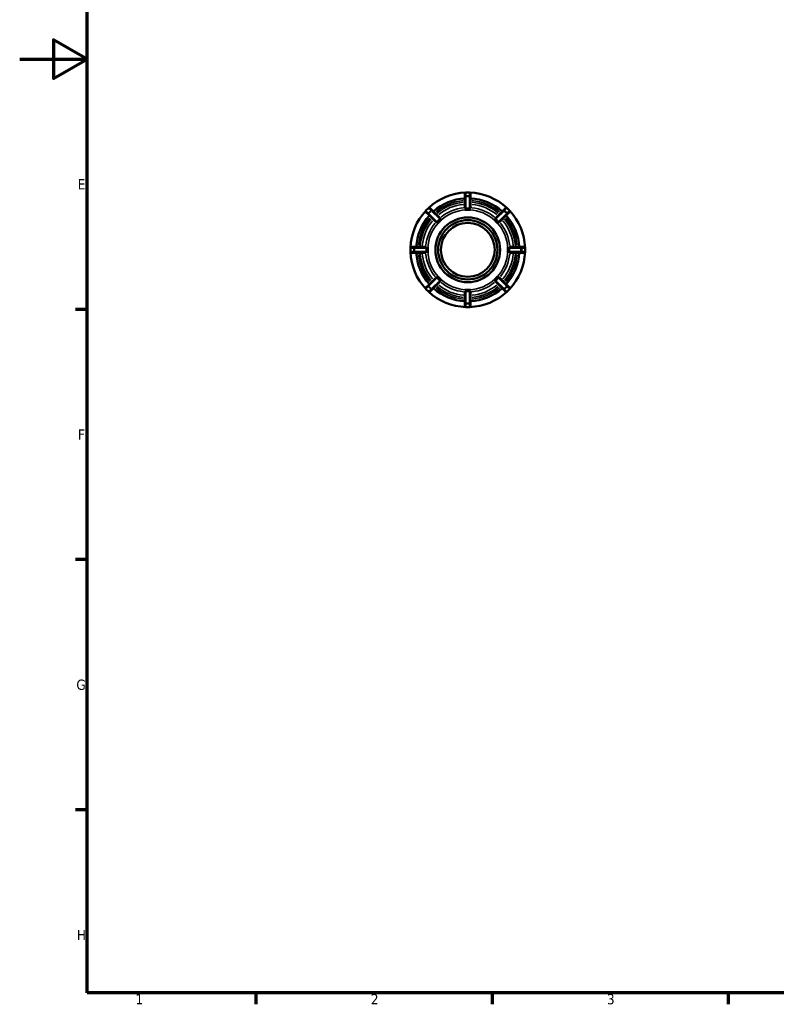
# Model space of a CAD drawing. Header units: millimetres. Extents: x 0 to 898, y 0 to 594.
# Tile 1 of 4: x 0 to 225, y 17 to 309. Entities that reach past the tile are written whole.
import ezdxf

# ---------------------------------------------------------------- set-up
doc = ezdxf.new("R2010")
doc.units = ezdxf.units.MM
for name, color, linetype, lineweight in [('Border (ANSI)', 7, 'Continuous', 70), ('Visible (ANSI)', 7, 'Continuous', 50), ('Visible Narrow (ANSI)', 7, 'Continuous', 35)]:
    doc.layers.add(name, color=color, linetype=linetype, lineweight=lineweight)
doc.styles.add('Note Text (ANSI)', font='tahoma.ttf')

# ---------------------------------------------------------------- blocks, each defined once
blk = doc.blocks.new('Borders Default Border')
at = {"layer": 'Border (ANSI)'}
for p, q in [((20, 222.75), (16.55, 222.75)), ((20, 148.5), (16.55, 148.5)), ((20, 74.25), (16.55, 74.25)), ((70.08, 20), (70.08, 16.55)), ((140.17, 20), (140.17, 16.55)), ((210.25, 20), (210.25, 16.55))]:
    blk.add_line(p, q, dxfattribs=at)
at = {"layer": 'Border (ANSI)', "flags": 128}
for points in [[(20, 20), (20, 574), (821, 574), (821, 20), (20, 20)], [(0, 297), (20, 297), (10, 302.77), (10, 291.23), (20, 297)]]:
    blk.add_lwpolyline(points, dxfattribs=at)
at = {"layer": 'Border (ANSI)', "char_height": 3.05, "attachment_point": 7, "style": 'Note Text (ANSI)'}
for s, insert in [('E', (17.21, 258.35)), ('F', (17.29, 184.1)), ('G', (16.81, 109.79)), ('H', (16.97, 35.6)), ('1', (34.35, 16.55)), ('2', (104.2, 16.55)), ('3', (174.26, 16.49))]:
    blk.add_mtext(s, dxfattribs=dict(at, insert=insert))

msp = doc.modelspace()

# ---------------------------------------------------------------- linework, layer by layer
at = {"layer": 'Visible (ANSI)'}
for p, q in [((132.109, 257.107), (132.109, 256.11)), ((133.489, 257.427), (132.429, 257.427)), ((133.809, 256.11), (133.809, 257.107)), ((132.109, 256.11), (132.109, 252.899)), ((133.809, 252.899), (133.809, 256.11)), ((121.312, 252.823), (120.563, 252.073)), ((120.563, 251.621), (121.268, 250.915)), ((122.471, 252.117), (121.765, 252.823)), ((124.741, 249.847), (122.471, 252.117)), ((132.109, 252.293), (132.109, 252.295)), ((132.959, 252.293), (132.109, 252.293)), ((133.809, 252.293), (132.959, 252.293)), ((133.809, 252.295), (133.809, 252.293)), ((143.447, 252.117), (141.176, 249.847)), ((144.152, 252.823), (143.447, 252.117)), ((145.354, 252.073), (144.605, 252.823)), ((144.649, 250.915), (145.354, 251.621)), ((121.268, 250.915), (123.539, 248.645)), ((124.568, 248.818), (123.967, 248.217)), ((125.169, 249.419), (124.568, 248.818)), ((125.168, 249.42), (125.169, 249.419)), ((140.748, 249.419), (140.749, 249.42)), ((141.349, 248.818), (140.748, 249.419)), ((141.95, 248.217), (141.349, 248.818)), ((142.379, 248.645), (144.649, 250.915)), ((123.967, 248.217), (123.966, 248.218)), ((141.952, 248.218), (141.95, 248.217)), ((115.959, 240.957), (115.959, 239.897)), ((117.276, 241.277), (116.279, 241.277)), ((116.279, 239.577), (117.276, 239.577)), ((120.487, 241.277), (117.276, 241.277)), ((117.276, 239.577), (120.487, 239.577)), ((121.091, 241.277), (121.093, 241.277)), ((121.093, 239.577), (121.091, 239.577)), ((121.093, 241.277), (121.093, 240.427)), ((121.093, 240.427), (121.093, 239.577)), ((144.824, 240.427), (144.824, 241.277)), ((144.824, 241.277), (144.827, 241.277)), ((144.824, 239.577), (144.824, 240.427)), ((144.827, 239.577), (144.824, 239.577)), ((148.641, 241.277), (145.43, 241.277)), ((145.43, 239.577), (148.641, 239.577)), ((149.639, 241.277), (148.641, 241.277)), ((148.641, 239.577), (149.639, 239.577)), ((149.959, 239.897), (149.959, 240.957)), ((123.539, 232.209), (121.268, 229.939)), ((122.471, 228.737), (124.741, 231.007)), ((123.966, 232.636), (123.967, 232.638)), ((123.967, 232.638), (124.568, 232.037)), ((124.568, 232.037), (125.169, 231.436)), ((125.169, 231.436), (125.168, 231.434)), ((140.748, 231.436), (141.349, 232.037)), ((140.749, 231.434), (140.748, 231.436)), ((141.176, 231.007), (143.447, 228.737)), ((141.349, 232.037), (141.95, 232.638)), ((141.95, 232.638), (141.952, 232.636)), ((144.649, 229.939), (142.379, 232.209)), ((121.268, 229.939), (120.563, 229.234)), ((120.563, 228.781), (121.312, 228.032)), ((121.765, 228.032), (122.471, 228.737)), ((132.109, 228.562), (132.959, 228.562)), ((132.109, 228.559), (132.109, 228.562)), ((132.109, 227.955), (132.109, 224.745)), ((132.959, 228.562), (133.809, 228.562)), ((133.809, 228.562), (133.809, 228.559)), ((133.809, 224.745), (133.809, 227.955)), ((143.447, 228.737), (144.152, 228.032)), ((144.605, 228.032), (145.354, 228.781)), ((145.354, 229.234), (144.649, 229.939)), ((132.109, 224.745), (132.109, 223.747)), ((132.429, 223.427), (133.489, 223.427)), ((133.809, 223.747), (133.809, 224.745))]:
    msp.add_line(p, q, dxfattribs=at)
for radius in [9.6, 8.8, 8]:
    msp.add_circle((132.959, 240.427), radius, dxfattribs=at)
for centre, radius, start, end in [((132.959, 240.427), 17, 92.06797, 132.93203), ((132.429, 257.107), 0.32, 90, 180), ((133.489, 257.107), 0.32, 0, 90), ((132.959, 240.427), 17, 47.06797, 87.93203), ((132.959, 240.427), 15.3, 93.18474, 131.81526), ((132.959, 240.427), 15.3, 48.18474, 86.81526), ((132.959, 240.427), 17, 137.06797, 177.93203), ((120.789, 251.847), 0.32, 135, 225), ((121.539, 252.597), 0.32, 45, 135), ((144.378, 252.597), 0.32, 45, 135), ((145.128, 251.847), 0.32, 315, 45), ((132.959, 240.427), 17, 2.06797, 42.93203), ((132.959, 240.427), 15.3, 138.18474, 176.81526), ((132.959, 240.427), 15.3, 3.18474, 41.81526), ((116.279, 240.957), 0.32, 90, 180), ((116.279, 239.897), 0.32, 180, 270), ((132.959, 240.427), 17, 182.06797, 222.93203), ((132.959, 240.427), 15.3, 183.18474, 221.81526), ((132.959, 240.427), 15.3, 318.18474, 356.81526), ((132.959, 240.427), 17, 317.06797, 357.93203), ((149.639, 240.957), 0.32, 0, 90), ((149.639, 239.897), 0.32, 270, 0), ((120.789, 229.008), 0.32, 135, 225), ((121.539, 228.258), 0.32, 225, 315), ((132.959, 240.427), 17, 227.06797, 267.93203), ((132.959, 240.427), 15.3, 228.18474, 266.81526), ((132.959, 240.427), 17, 272.06797, 312.93203), ((132.959, 240.427), 15.3, 273.18474, 311.81526), ((144.378, 228.258), 0.32, 225, 315), ((145.128, 229.008), 0.32, 315, 45), ((132.429, 223.747), 0.32, 180, 270), ((133.489, 223.747), 0.32, 270, 0)]:
    msp.add_arc(centre, radius, start, end, dxfattribs=at)
for points, knots in [([(132.429, 252.684), (132.42, 252.683), (132.412, 252.683), (132.389, 252.686), (132.373, 252.69), (132.331, 252.707), (132.308, 252.722), (132.249, 252.762), (132.211, 252.794), (132.154, 252.845), (132.134, 252.865), (132.116, 252.885), (132.112, 252.89), (132.109, 252.896), (132.109, 252.898), (132.109, 252.899)], [-0.137198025, -0.137198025, -0.137198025, -0.137198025, -0.131410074, -0.131410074, -0.12136887, -0.12136887, -0.108785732, -0.108785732, -0.088440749, -0.088440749, -0.072308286, -0.072308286, -0.06546388, -0.06546388, -0.061785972, -0.061785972, -0.061785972, -0.061785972]), ([(132.109, 252.295), (132.126, 252.295), (132.144, 252.295), (132.433, 252.292), (132.707, 252.293), (132.959, 252.293)], [0.243007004, 0.243007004, 0.243007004, 0.243007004, 0.24788839, 0.24788839, 0.323289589, 0.323289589, 0.323289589, 0.323289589]), ([(133.489, 252.684), (133.307, 252.698), (133.128, 252.704), (132.959, 252.704), (132.79, 252.704), (132.61, 252.698), (132.429, 252.684)], [-0.05070954, -0.05070954, -0.05070954, -0.05070954, 0, 0, 0, 0.05070954, 0.05070954, 0.05070954, 0.05070954]), ([(132.959, 252.293), (133.21, 252.293), (133.484, 252.292), (133.773, 252.295), (133.791, 252.295), (133.809, 252.295)], [0.323289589, 0.323289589, 0.323289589, 0.323289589, 0.398690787, 0.398690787, 0.403572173, 0.403572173, 0.403572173, 0.403572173]), ([(133.809, 252.899), (133.809, 252.898), (133.808, 252.897), (133.807, 252.893), (133.805, 252.889), (133.794, 252.876), (133.782, 252.864), (133.739, 252.822), (133.699, 252.788), (133.634, 252.738), (133.606, 252.719), (133.565, 252.698), (133.548, 252.691), (133.518, 252.684), (133.504, 252.683), (133.489, 252.684), (133.489, 252.684), (133.489, 252.684)], [-0.059205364, -0.059205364, -0.059205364, -0.059205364, -0.057818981, -0.057818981, -0.053993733, -0.053993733, -0.04644932, -0.04644932, -0.031587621, -0.031587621, -0.021708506, -0.021708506, -0.016290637, -0.016290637, -0.012040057, -0.012040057, -0.011924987, -0.011924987, -0.011924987, -0.011924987]), ([(123.917, 248.719), (123.914, 248.716), (123.911, 248.713), (123.902, 248.704), (123.896, 248.699), (123.876, 248.686), (123.862, 248.679), (123.814, 248.661), (123.773, 248.654), (123.686, 248.643), (123.637, 248.64), (123.574, 248.639), (123.555, 248.639), (123.542, 248.643), (123.54, 248.644), (123.539, 248.645)], [-0.077610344, -0.077610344, -0.077610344, -0.077610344, -0.075739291, -0.075739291, -0.072285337, -0.072285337, -0.065141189, -0.065141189, -0.047719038, -0.047719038, -0.026842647, -0.026842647, -0.012194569, -0.012194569, -0.007964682, -0.007964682, -0.007964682, -0.007964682]), ([(124.667, 249.469), (124.528, 249.351), (124.397, 249.228), (124.277, 249.109), (124.158, 248.989), (124.035, 248.858), (123.917, 248.719)], [-0.05070954, -0.05070954, -0.05070954, -0.05070954, 0, 0, 0, 0.05070954, 0.05070954, 0.05070954, 0.05070954]), ([(123.966, 248.218), (123.978, 248.231), (123.991, 248.243), (124.197, 248.445), (124.391, 248.64), (124.568, 248.818)], [0.243007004, 0.243007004, 0.243007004, 0.243007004, 0.24788839, 0.24788839, 0.323289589, 0.323289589, 0.323289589, 0.323289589]), ([(124.568, 248.818), (124.746, 248.995), (124.941, 249.189), (125.143, 249.395), (125.155, 249.408), (125.168, 249.42)], [0.323289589, 0.323289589, 0.323289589, 0.323289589, 0.398690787, 0.398690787, 0.403572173, 0.403572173, 0.403572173, 0.403572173]), ([(124.741, 249.847), (124.742, 249.846), (124.743, 249.844), (124.747, 249.829), (124.747, 249.805), (124.745, 249.734), (124.741, 249.684), (124.731, 249.609), (124.726, 249.58), (124.711, 249.533), (124.704, 249.517), (124.691, 249.495), (124.686, 249.488), (124.676, 249.477), (124.671, 249.473), (124.667, 249.469)], [-0.146926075, -0.146926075, -0.146926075, -0.146926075, -0.143116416, -0.143116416, -0.128789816, -0.128789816, -0.111118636, -0.111118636, -0.100307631, -0.100307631, -0.091492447, -0.091492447, -0.086799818, -0.086799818, -0.083647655, -0.083647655, -0.083647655, -0.083647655]), ([(140.749, 249.42), (140.762, 249.408), (140.774, 249.395), (140.976, 249.189), (141.171, 248.995), (141.349, 248.818)], [0.243007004, 0.243007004, 0.243007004, 0.243007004, 0.24788839, 0.24788839, 0.323289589, 0.323289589, 0.323289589, 0.323289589]), ([(141.25, 249.469), (141.247, 249.472), (141.244, 249.475), (141.235, 249.484), (141.23, 249.49), (141.217, 249.51), (141.21, 249.524), (141.192, 249.572), (141.185, 249.613), (141.175, 249.7), (141.171, 249.749), (141.17, 249.812), (141.171, 249.831), (141.174, 249.844), (141.175, 249.846), (141.176, 249.847)], [-0.077610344, -0.077610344, -0.077610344, -0.077610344, -0.075739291, -0.075739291, -0.072285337, -0.072285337, -0.065141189, -0.065141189, -0.047719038, -0.047719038, -0.026842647, -0.026842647, -0.012194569, -0.012194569, -0.007964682, -0.007964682, -0.007964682, -0.007964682]), ([(142, 248.719), (141.882, 248.858), (141.759, 248.989), (141.64, 249.109), (141.52, 249.228), (141.389, 249.351), (141.25, 249.469)], [-0.05070954, -0.05070954, -0.05070954, -0.05070954, 0, 0, 0, 0.05070954, 0.05070954, 0.05070954, 0.05070954]), ([(141.349, 248.818), (141.527, 248.64), (141.72, 248.445), (141.926, 248.243), (141.939, 248.231), (141.952, 248.218)], [0.323289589, 0.323289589, 0.323289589, 0.323289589, 0.398690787, 0.398690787, 0.403572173, 0.403572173, 0.403572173, 0.403572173]), ([(142.379, 248.645), (142.377, 248.644), (142.375, 248.643), (142.36, 248.639), (142.337, 248.639), (142.265, 248.641), (142.215, 248.645), (142.14, 248.655), (142.111, 248.66), (142.065, 248.675), (142.048, 248.682), (142.027, 248.695), (142.019, 248.7), (142.008, 248.71), (142.004, 248.715), (142, 248.719)], [-0.146926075, -0.146926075, -0.146926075, -0.146926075, -0.143116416, -0.143116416, -0.128789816, -0.128789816, -0.111118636, -0.111118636, -0.100307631, -0.100307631, -0.091492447, -0.091492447, -0.086799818, -0.086799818, -0.083647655, -0.083647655, -0.083647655, -0.083647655]), ([(120.487, 241.277), (120.488, 241.277), (120.489, 241.277), (120.493, 241.276), (120.496, 241.273), (120.51, 241.263), (120.522, 241.251), (120.563, 241.207), (120.598, 241.168), (120.648, 241.102), (120.667, 241.075), (120.688, 241.034), (120.695, 241.017), (120.702, 240.986), (120.703, 240.973), (120.702, 240.958), (120.702, 240.958), (120.702, 240.957)], [-0.059205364, -0.059205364, -0.059205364, -0.059205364, -0.057818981, -0.057818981, -0.053993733, -0.053993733, -0.04644932, -0.04644932, -0.031587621, -0.031587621, -0.021708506, -0.021708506, -0.016290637, -0.016290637, -0.012040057, -0.012040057, -0.011924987, -0.011924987, -0.011924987, -0.011924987]), ([(120.702, 239.897), (120.703, 239.889), (120.703, 239.881), (120.7, 239.858), (120.696, 239.842), (120.678, 239.8), (120.664, 239.776), (120.624, 239.718), (120.592, 239.68), (120.541, 239.623), (120.521, 239.602), (120.501, 239.585), (120.496, 239.581), (120.49, 239.578), (120.488, 239.577), (120.487, 239.577)], [-0.137198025, -0.137198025, -0.137198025, -0.137198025, -0.131410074, -0.131410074, -0.12136887, -0.12136887, -0.108785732, -0.108785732, -0.088440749, -0.088440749, -0.072308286, -0.072308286, -0.06546388, -0.06546388, -0.061785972, -0.061785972, -0.061785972, -0.061785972]), ([(120.702, 240.957), (120.688, 240.776), (120.681, 240.596), (120.681, 240.427), (120.681, 240.258), (120.688, 240.079), (120.702, 239.897)], [0.59586963, 0.59586963, 0.59586963, 0.59586963, 0.64657918, 0.64657918, 0.64657918, 0.69728872, 0.69728872, 0.69728872, 0.69728872]), ([(121.093, 240.427), (121.093, 240.679), (121.094, 240.953), (121.091, 241.242), (121.091, 241.26), (121.091, 241.277)], [0.323289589, 0.323289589, 0.323289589, 0.323289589, 0.398690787, 0.398690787, 0.403572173, 0.403572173, 0.403572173, 0.403572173]), ([(121.091, 239.577), (121.091, 239.595), (121.091, 239.612), (121.094, 239.902), (121.093, 240.176), (121.093, 240.427)], [0.243007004, 0.243007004, 0.243007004, 0.243007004, 0.24788839, 0.24788839, 0.323289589, 0.323289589, 0.323289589, 0.323289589]), ([(144.827, 241.277), (144.826, 241.26), (144.826, 241.242), (144.823, 240.953), (144.824, 240.679), (144.824, 240.427)], [0.243007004, 0.243007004, 0.243007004, 0.243007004, 0.24788839, 0.24788839, 0.323289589, 0.323289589, 0.323289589, 0.323289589]), ([(144.824, 240.427), (144.824, 240.176), (144.823, 239.902), (144.826, 239.612), (144.826, 239.595), (144.827, 239.577)], [0.323289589, 0.323289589, 0.323289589, 0.323289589, 0.398690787, 0.398690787, 0.403572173, 0.403572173, 0.403572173, 0.403572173]), ([(145.215, 240.957), (145.214, 240.966), (145.215, 240.974), (145.217, 240.997), (145.221, 241.013), (145.239, 241.055), (145.253, 241.078), (145.294, 241.137), (145.325, 241.174), (145.376, 241.232), (145.396, 241.252), (145.416, 241.27), (145.421, 241.274), (145.427, 241.277), (145.429, 241.277), (145.43, 241.277)], [-0.137198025, -0.137198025, -0.137198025, -0.137198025, -0.131410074, -0.131410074, -0.12136887, -0.12136887, -0.108785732, -0.108785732, -0.088440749, -0.088440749, -0.072308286, -0.072308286, -0.06546388, -0.06546388, -0.061785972, -0.061785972, -0.061785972, -0.061785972]), ([(145.43, 239.577), (145.43, 239.577), (145.429, 239.578), (145.424, 239.579), (145.421, 239.581), (145.407, 239.592), (145.395, 239.603), (145.354, 239.647), (145.319, 239.687), (145.269, 239.752), (145.25, 239.78), (145.229, 239.821), (145.222, 239.837), (145.215, 239.868), (145.214, 239.882), (145.215, 239.897), (145.215, 239.897), (145.215, 239.897)], [-0.059205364, -0.059205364, -0.059205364, -0.059205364, -0.057818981, -0.057818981, -0.053993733, -0.053993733, -0.04644932, -0.04644932, -0.031587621, -0.031587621, -0.021708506, -0.021708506, -0.016290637, -0.016290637, -0.012040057, -0.012040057, -0.011924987, -0.011924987, -0.011924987, -0.011924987]), ([(145.215, 239.897), (145.229, 240.079), (145.236, 240.258), (145.236, 240.427), (145.236, 240.596), (145.229, 240.776), (145.215, 240.957)], [0.59586963, 0.59586963, 0.59586963, 0.59586963, 0.64657918, 0.64657918, 0.64657918, 0.69728872, 0.69728872, 0.69728872, 0.69728872]), ([(123.539, 232.209), (123.54, 232.211), (123.542, 232.212), (123.557, 232.216), (123.581, 232.216), (123.652, 232.214), (123.702, 232.21), (123.777, 232.2), (123.806, 232.194), (123.853, 232.18), (123.869, 232.173), (123.891, 232.16), (123.898, 232.154), (123.909, 232.144), (123.913, 232.14), (123.917, 232.135)], [-0.146926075, -0.146926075, -0.146926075, -0.146926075, -0.143116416, -0.143116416, -0.128789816, -0.128789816, -0.111118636, -0.111118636, -0.100307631, -0.100307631, -0.091492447, -0.091492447, -0.086799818, -0.086799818, -0.083647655, -0.083647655, -0.083647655, -0.083647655]), ([(123.917, 232.135), (124.035, 231.997), (124.158, 231.866), (124.277, 231.746), (124.397, 231.627), (124.528, 231.504), (124.667, 231.386)], [-0.05070954, -0.05070954, -0.05070954, -0.05070954, 0, 0, 0, 0.05070954, 0.05070954, 0.05070954, 0.05070954]), ([(124.568, 232.037), (124.391, 232.215), (124.197, 232.409), (123.991, 232.612), (123.978, 232.624), (123.966, 232.636)], [0.323289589, 0.323289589, 0.323289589, 0.323289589, 0.398690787, 0.398690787, 0.403572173, 0.403572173, 0.403572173, 0.403572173]), ([(125.168, 231.434), (125.155, 231.447), (125.143, 231.459), (124.941, 231.666), (124.746, 231.859), (124.568, 232.037)], [0.243007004, 0.243007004, 0.243007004, 0.243007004, 0.24788839, 0.24788839, 0.323289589, 0.323289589, 0.323289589, 0.323289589]), ([(124.667, 231.386), (124.67, 231.383), (124.673, 231.38), (124.682, 231.371), (124.687, 231.365), (124.7, 231.345), (124.707, 231.331), (124.725, 231.283), (124.732, 231.242), (124.743, 231.155), (124.746, 231.106), (124.747, 231.043), (124.747, 231.023), (124.743, 231.011), (124.742, 231.009), (124.741, 231.007)], [-0.077610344, -0.077610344, -0.077610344, -0.077610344, -0.075739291, -0.075739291, -0.072285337, -0.072285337, -0.065141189, -0.065141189, -0.047719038, -0.047719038, -0.026842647, -0.026842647, -0.012194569, -0.012194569, -0.007964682, -0.007964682, -0.007964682, -0.007964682]), ([(141.349, 232.037), (141.171, 231.859), (140.976, 231.666), (140.774, 231.459), (140.762, 231.447), (140.749, 231.434)], [0.323289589, 0.323289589, 0.323289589, 0.323289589, 0.398690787, 0.398690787, 0.403572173, 0.403572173, 0.403572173, 0.403572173]), ([(141.176, 231.007), (141.175, 231.009), (141.174, 231.011), (141.17, 231.026), (141.17, 231.049), (141.172, 231.121), (141.176, 231.171), (141.186, 231.246), (141.191, 231.275), (141.206, 231.321), (141.213, 231.338), (141.226, 231.359), (141.231, 231.366), (141.241, 231.378), (141.246, 231.382), (141.25, 231.386)], [-0.146926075, -0.146926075, -0.146926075, -0.146926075, -0.143116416, -0.143116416, -0.128789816, -0.128789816, -0.111118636, -0.111118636, -0.100307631, -0.100307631, -0.091492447, -0.091492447, -0.086799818, -0.086799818, -0.083647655, -0.083647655, -0.083647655, -0.083647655]), ([(141.25, 231.386), (141.389, 231.504), (141.52, 231.627), (141.64, 231.746), (141.759, 231.866), (141.882, 231.997), (142, 232.135)], [-0.05070954, -0.05070954, -0.05070954, -0.05070954, 0, 0, 0, 0.05070954, 0.05070954, 0.05070954, 0.05070954]), ([(141.952, 232.636), (141.939, 232.624), (141.926, 232.612), (141.72, 232.409), (141.527, 232.215), (141.349, 232.037)], [0.243007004, 0.243007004, 0.243007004, 0.243007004, 0.24788839, 0.24788839, 0.323289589, 0.323289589, 0.323289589, 0.323289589]), ([(142, 232.135), (142.003, 232.139), (142.006, 232.142), (142.015, 232.151), (142.021, 232.156), (142.041, 232.169), (142.055, 232.176), (142.103, 232.194), (142.144, 232.201), (142.231, 232.211), (142.28, 232.214), (142.343, 232.216), (142.362, 232.215), (142.375, 232.212), (142.377, 232.211), (142.379, 232.209)], [-0.077610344, -0.077610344, -0.077610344, -0.077610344, -0.075739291, -0.075739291, -0.072285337, -0.072285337, -0.065141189, -0.065141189, -0.047719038, -0.047719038, -0.026842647, -0.026842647, -0.012194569, -0.012194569, -0.007964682, -0.007964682, -0.007964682, -0.007964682]), ([(132.959, 228.562), (132.707, 228.562), (132.433, 228.562), (132.144, 228.56), (132.126, 228.56), (132.109, 228.559)], [0.323289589, 0.323289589, 0.323289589, 0.323289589, 0.398690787, 0.398690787, 0.403572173, 0.403572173, 0.403572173, 0.403572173]), ([(132.109, 227.955), (132.109, 227.956), (132.109, 227.957), (132.11, 227.961), (132.113, 227.965), (132.123, 227.979), (132.135, 227.991), (132.178, 228.032), (132.218, 228.067), (132.284, 228.117), (132.311, 228.136), (132.352, 228.157), (132.369, 228.164), (132.399, 228.171), (132.413, 228.172), (132.428, 228.171), (132.428, 228.171), (132.429, 228.171)], [-0.059205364, -0.059205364, -0.059205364, -0.059205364, -0.057818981, -0.057818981, -0.053993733, -0.053993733, -0.04644932, -0.04644932, -0.031587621, -0.031587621, -0.021708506, -0.021708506, -0.016290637, -0.016290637, -0.012040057, -0.012040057, -0.011924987, -0.011924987, -0.011924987, -0.011924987]), ([(132.429, 228.171), (132.61, 228.157), (132.79, 228.15), (132.959, 228.15), (133.128, 228.15), (133.307, 228.157), (133.489, 228.171)], [0.59586963, 0.59586963, 0.59586963, 0.59586963, 0.64657918, 0.64657918, 0.64657918, 0.69728872, 0.69728872, 0.69728872, 0.69728872]), ([(133.809, 228.559), (133.791, 228.56), (133.773, 228.56), (133.484, 228.562), (133.21, 228.562), (132.959, 228.562)], [0.243007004, 0.243007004, 0.243007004, 0.243007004, 0.24788839, 0.24788839, 0.323289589, 0.323289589, 0.323289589, 0.323289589]), ([(133.489, 228.171), (133.497, 228.171), (133.505, 228.171), (133.528, 228.169), (133.544, 228.165), (133.586, 228.147), (133.61, 228.133), (133.668, 228.092), (133.706, 228.061), (133.763, 228.009), (133.784, 227.99), (133.801, 227.97), (133.805, 227.965), (133.808, 227.959), (133.809, 227.957), (133.809, 227.955)], [-0.137198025, -0.137198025, -0.137198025, -0.137198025, -0.131410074, -0.131410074, -0.12136887, -0.12136887, -0.108785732, -0.108785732, -0.088440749, -0.088440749, -0.072308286, -0.072308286, -0.06546388, -0.06546388, -0.061785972, -0.061785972, -0.061785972, -0.061785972])]:
    msp.add_open_spline(points, degree=3, knots=knots, dxfattribs=at)
at = {"layer": 'Visible Narrow (ANSI)'}
for p, q in [((132.429, 257.427), (132.429, 257.426)), ((132.429, 256.478), (132.429, 257.376)), ((132.482, 257.426), (133.436, 257.426)), ((133.489, 257.426), (133.489, 257.427)), ((133.489, 257.376), (133.489, 256.478)), ((132.429, 256.426), (132.429, 256.236)), ((132.429, 252.861), (132.429, 256.042)), ((133.436, 256.428), (132.482, 256.428)), ((132.482, 256.219), (133.436, 256.219)), ((133.489, 256.236), (133.489, 256.426)), ((133.489, 256.042), (133.489, 252.861)), ((120.563, 252.073), (120.564, 252.073)), ((121.234, 251.402), (120.599, 252.037)), ((120.601, 252.11), (121.276, 252.785)), ((121.271, 251.366), (121.405, 251.231)), ((121.981, 252.079), (121.307, 251.405)), ((121.313, 252.822), (121.312, 252.823)), ((121.349, 252.787), (121.984, 252.152)), ((121.455, 251.256), (122.129, 251.931)), ((122.155, 251.98), (122.02, 252.115)), ((122.292, 251.844), (124.542, 249.594)), ((141.375, 249.594), (143.625, 251.844)), ((143.897, 252.115), (143.762, 251.98)), ((143.788, 251.931), (144.462, 251.256)), ((143.933, 252.152), (144.568, 252.787)), ((144.61, 251.405), (143.936, 252.079)), ((144.512, 251.231), (144.646, 251.366)), ((144.605, 252.823), (144.604, 252.822)), ((144.641, 252.785), (145.316, 252.11)), ((145.318, 252.037), (144.683, 251.402)), ((145.353, 252.073), (145.354, 252.073)), ((123.792, 248.844), (121.542, 251.094)), ((144.375, 251.094), (142.125, 248.844)), ((115.96, 240.957), (115.959, 240.957)), ((115.959, 239.897), (115.96, 239.897)), ((115.96, 239.95), (115.96, 240.904)), ((116.01, 240.957), (116.908, 240.957)), ((116.908, 239.897), (116.01, 239.897)), ((116.958, 240.904), (116.958, 239.95)), ((117.15, 240.957), (116.96, 240.957)), ((116.96, 239.897), (117.15, 239.897)), ((117.167, 239.95), (117.167, 240.904)), ((117.344, 240.957), (120.525, 240.957)), ((120.525, 239.897), (117.344, 239.897)), ((145.392, 240.957), (148.573, 240.957)), ((148.573, 239.897), (145.392, 239.897)), ((148.75, 240.904), (148.75, 239.95)), ((148.957, 240.957), (148.767, 240.957)), ((148.767, 239.897), (148.957, 239.897)), ((148.96, 239.95), (148.96, 240.904)), ((149.009, 240.957), (149.907, 240.957)), ((149.907, 239.897), (149.009, 239.897)), ((149.959, 240.957), (149.957, 240.957)), ((149.957, 240.904), (149.957, 239.95)), ((149.957, 239.897), (149.959, 239.897)), ((121.542, 229.761), (123.792, 232.01)), ((124.542, 231.261), (122.292, 229.011)), ((143.625, 229.011), (141.375, 231.261)), ((142.125, 232.01), (144.375, 229.761)), ((120.564, 228.782), (120.563, 228.781)), ((120.599, 228.817), (121.234, 229.452)), ((121.276, 228.07), (120.601, 228.745)), ((121.405, 229.624), (121.271, 229.489)), ((121.307, 229.45), (121.981, 228.776)), ((121.312, 228.032), (121.313, 228.033)), ((121.984, 228.703), (121.349, 228.068)), ((122.129, 228.924), (121.455, 229.598)), ((122.02, 228.74), (122.155, 228.874)), ((132.429, 224.812), (132.429, 227.994)), ((133.489, 227.994), (133.489, 224.812)), ((143.762, 228.874), (143.897, 228.74)), ((144.462, 229.598), (143.788, 228.924)), ((144.568, 228.068), (143.933, 228.703)), ((143.936, 228.776), (144.61, 229.45)), ((144.646, 229.489), (144.512, 229.624)), ((144.604, 228.033), (144.605, 228.032)), ((145.316, 228.745), (144.641, 228.07)), ((144.683, 229.452), (145.318, 228.817)), ((145.354, 228.781), (145.353, 228.782)), ((132.429, 224.619), (132.429, 224.428)), ((132.429, 223.478), (132.429, 224.376)), ((132.429, 223.428), (132.429, 223.427)), ((133.436, 224.636), (132.482, 224.636)), ((132.482, 224.426), (133.436, 224.426)), ((133.436, 223.429), (132.482, 223.429)), ((133.489, 224.428), (133.489, 224.619)), ((133.489, 224.376), (133.489, 223.478)), ((133.489, 223.427), (133.489, 223.428))]:
    msp.add_line(p, q, dxfattribs=at)
for radius, start, end in [(14.66, 95.24153, 129.75847), (14.186, 95.34151, 129.65849), (14.186, 50.34151, 84.65849), (14.66, 50.24153, 84.75847), (13.549, 95.48717, 129.51283), (11.866, 92.25, 132.75), (12.503, 95.75829, 129.24171), (11.866, 47.25, 87.75), (12.503, 50.75829, 84.24171), (13.549, 50.48717, 84.51283), (14.66, 140.24153, 174.75847), (14.186, 140.34151, 174.65849), (13.549, 140.48717, 174.51283), (11.866, 137.25, 177.75), (11.866, 2.25, 42.75), (13.549, 5.48717, 39.51283), (14.186, 5.34151, 39.65849), (14.66, 5.24153, 39.75847), (12.503, 140.75829, 174.24171), (12.503, 5.75829, 39.24171), (11.866, 182.25, 222.75), (11.866, 317.25, 357.75), (14.66, 185.24153, 219.75847), (14.186, 185.34151, 219.65849), (13.549, 185.48717, 219.51283), (12.503, 185.75829, 219.24171), (12.503, 320.75829, 354.24171), (13.549, 320.48717, 354.51283), (14.186, 320.34151, 354.65849), (14.66, 320.24153, 354.75847), (11.866, 227.25, 267.75), (11.866, 272.25, 312.75), (14.66, 230.24153, 264.75847), (14.186, 230.34151, 264.65849), (13.549, 230.48717, 264.51283), (12.503, 230.75829, 264.24171), (12.503, 275.75829, 309.24171), (13.549, 275.48717, 309.51283), (14.186, 275.34151, 309.65849), (14.66, 275.24153, 309.75847)]:
    msp.add_arc((132.959, 240.427), radius, start, end, dxfattribs=at)
for centre, major_axis, ratio, start_param, end_param in [((132.429, 257.107), (-0.32, 0), 0.9961947, 4.7909288, 6.2046455), ((133.489, 257.107), (0.32, 0), 0.9961947, 0.0785398, 1.4922565), ((132.429, 256.11), (-0.32, 0), 0.9961947, 4.7909288, 6.2046455), ((132.429, 256.11), (-0.32, 0), 0.3420201, 4.7909288, 6.2046455), ((133.489, 256.11), (0.32, 0), 0.9961947, 0.0785398, 1.4922565), ((133.489, 256.11), (0.32, 0), 0.3420201, 0.0785398, 1.4922565), ((120.789, 251.847), (-0.226, -0.226), 0.9961947, 4.7909288, 6.2046455), ((121.495, 251.142), (-0.226, -0.226), 0.9961947, 4.7909288, 6.2046455), ((121.539, 252.597), (0.226, 0.226), 0.9961947, 0.0785398, 1.4922565), ((122.244, 251.891), (0.226, 0.226), 0.9961947, 0.0785398, 1.4922565), ((122.244, 251.891), (0.226, 0.226), 0.3420201, 0.0785398, 1.4922565), ((143.673, 251.891), (-0.226, 0.226), 0.3420201, 4.7909288, 6.2046455), ((143.673, 251.891), (-0.226, 0.226), 0.9961947, 4.7909288, 6.2046455), ((144.378, 252.597), (-0.226, 0.226), 0.9961947, 4.7909288, 6.2046455), ((144.422, 251.142), (0.226, -0.226), 0.9961947, 0.0785398, 1.4922565), ((145.128, 251.847), (0.226, -0.226), 0.9961947, 0.0785398, 1.4922565), ((121.495, 251.142), (-0.226, -0.226), 0.3420201, 4.7909288, 6.2046455), ((144.422, 251.142), (0.226, -0.226), 0.3420201, 0.0785398, 1.4922565), ((116.279, 240.957), (0, 0.32), 0.9961947, 0.0785398, 1.4922565), ((116.279, 239.897), (0, -0.32), 0.9961947, 4.7909288, 6.2046455), ((117.276, 240.957), (0, 0.32), 0.9961947, 0.0785398, 1.4922565), ((117.276, 239.897), (0, -0.32), 0.9961947, 4.7909288, 6.2046455), ((117.276, 240.957), (0, 0.32), 0.3420201, 0.0785398, 1.4922565), ((117.276, 239.897), (0, -0.32), 0.3420201, 4.7909288, 6.2046455), ((148.641, 240.957), (0, 0.32), 0.3420201, 4.7909288, 6.2046455), ((148.641, 239.897), (0, -0.32), 0.3420201, 0.0785398, 1.4922565), ((148.641, 240.957), (0, 0.32), 0.9961947, 4.7909288, 6.2046455), ((148.641, 239.897), (0, -0.32), 0.9961947, 0.0785398, 1.4922565), ((149.639, 240.957), (0, 0.32), 0.9961947, 4.7909288, 6.2046455), ((149.639, 239.897), (0, -0.32), 0.9961947, 0.0785398, 1.4922565), ((120.789, 229.008), (-0.226, 0.226), 0.9961947, 0.0785398, 1.4922565), ((121.495, 229.713), (-0.226, 0.226), 0.9961947, 0.0785398, 1.4922565), ((121.495, 229.713), (-0.226, 0.226), 0.3420201, 0.0785398, 1.4922565), ((121.539, 228.258), (0.226, -0.226), 0.9961947, 4.7909288, 6.2046455), ((122.244, 228.964), (0.226, -0.226), 0.9961947, 4.7909288, 6.2046455), ((122.244, 228.964), (0.226, -0.226), 0.3420201, 4.7909288, 6.2046455), ((143.673, 228.964), (-0.226, -0.226), 0.3420201, 0.0785398, 1.4922565), ((143.673, 228.964), (-0.226, -0.226), 0.9961947, 0.0785398, 1.4922565), ((144.378, 228.258), (-0.226, -0.226), 0.9961947, 0.0785398, 1.4922565), ((144.422, 229.713), (0.226, 0.226), 0.3420201, 4.7909288, 6.2046455), ((144.422, 229.713), (0.226, 0.226), 0.9961947, 4.7909288, 6.2046455), ((145.128, 229.008), (0.226, 0.226), 0.9961947, 4.7909288, 6.2046455), ((132.429, 224.745), (-0.32, 0), 0.3420201, 0.0785398, 1.4922565), ((132.429, 224.745), (-0.32, 0), 0.9961947, 0.0785398, 1.4922565), ((132.429, 223.747), (-0.32, 0), 0.9961947, 0.0785398, 1.4922565), ((133.489, 224.745), (0.32, 0), 0.3420201, 4.7909288, 6.2046455), ((133.489, 224.745), (0.32, 0), 0.9961947, 4.7909288, 6.2046455), ((133.489, 223.747), (0.32, 0), 0.9961947, 4.7909288, 6.2046455)]:
    msp.add_ellipse(centre, major_axis=major_axis, ratio=ratio, start_param=start_param, end_param=end_param, dxfattribs=at)

# ---------------------------------------------------------------- block references
msp.add_blockref('Borders Default Border', (0, 0))

doc.saveas('drawing.dxf')
